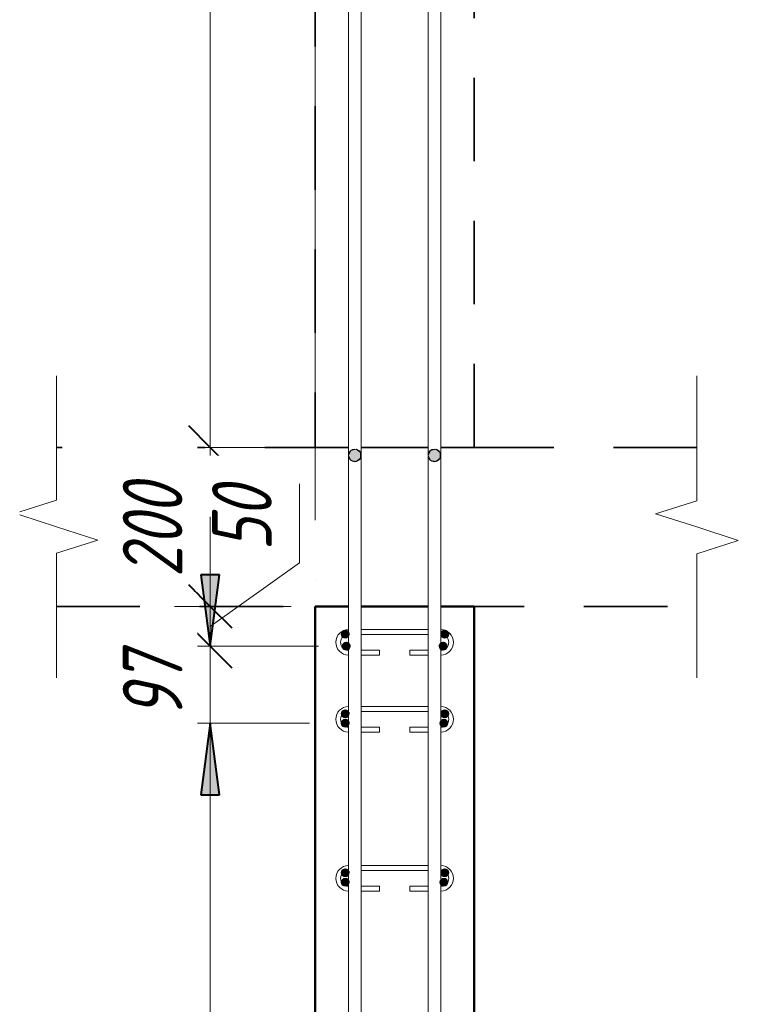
# Model space of a CAD drawing. Header units: millimetres. Extents: x 34051 to 44396, y 8434 to 27021.
# Tile 11 of 16: x 35746 to 36649, y 24400 to 25638. Entities that reach past the tile are written whole.
import ezdxf

# ---------------------------------------------------------------- set-up
doc = ezdxf.new("R2010")
doc.units = ezdxf.units.MM
doc.linetypes.add('01 Штриховая _4 мм_', pattern=[180, 105, -75])
doc.linetypes.add('ADSK_Линия сетки', pattern=[750, 600, -75, 0, -75])
for name, color, linetype, lineweight in [('A-____-____-DIMS', 211, 'Continuous', 9), ('A-____-____-DIMS-30', 211, 'Continuous', 9), ('A-____-NOTE-TEXT', 131, 'Continuous', 20), ('A-DETL-GENF-OTLN', 92, 'Continuous', 20), ('A-FLOR-____-MCUT', 192, 'Continuous', 50), ('A-WALL-____-MCUT', 113, 'Continuous', 50), ('S-GRID-____-OTLN', 1, 'Continuous', 9), ('S-RBAR-____-MCUT', 171, 'Continuous', 20), ('S-RBAR-____-OTLN', 171, 'Continuous', 100)]:
    doc.layers.add(name, color=color, linetype=linetype, lineweight=lineweight)
doc.styles.add('GOST Common_I_1', font='GOST Common Italic.ttf', dxfattribs={"width": 0.8, "height": 75})
doc.dimstyles.new('ADSK_Для_арматуры_Основной_2_5_мм_шаг_кол-во_Стрелки_точный', dxfattribs={"dimscale": 304.8, "dimtxt": 0.247469, "dimasz": 0.295276, "dimexe": 0.147638, "dimexo": 0.000484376, "dimgap": 0.03937, "dimtad": 1, "dimdec": 0, "dimlfac": 304.8, "dimdsep": 46, "dimtxsty": 'GOST Common_I_1', "dimsah": 1, "dimcen": 0.09, "dimdle": 0.147638, "dimazin": 0, "dimtfac": 1, "dimtdec": 4, "dimtix": 1, "dimtmove": 0, "dimatfit": 3, "dimfxl": 1, "dimtvp": 1, "dimtfill": 1, "dimtolj": 1, "dimtzin": 0, "dimarcsym": 2})
doc.dimstyles.new('ADSK_Округление_5мм__Узкий_', dxfattribs={"dimscale": 304.8, "dimtxt": 0.247469, "dimasz": 0.177165, "dimexe": 0.147638, "dimexo": 0.000322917, "dimgap": 0.03937, "dimtad": 1, "dimdec": 0, "dimlfac": 304.8, "dimrnd": 5, "dimdsep": 46, "dimtxsty": 'GOST Common_I_1', "dimblk1": 'OBLIQUE', "dimblk2": 'OBLIQUE', "dimsah": 1, "dimcen": 0.09, "dimdle": 0.147638, "dimazin": 0, "dimtfac": 1, "dimtdec": 4, "dimtix": 1, "dimtmove": 0, "dimatfit": 3, "dimfxl": 1, "dimtvp": 1, "dimtfill": 1, "dimtolj": 1, "dimtzin": 0, "dimlwd": 20, "dimlwe": 20, "dimarcsym": 2})
doc.dimstyles.new('ADSK_Округление_5мм__Узкий__1', dxfattribs={"dimscale": 304.8, "dimtxt": 0.247469, "dimasz": 0.177165, "dimexe": 0.147638, "dimexo": 0.000322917, "dimgap": 0.03937, "dimtad": 1, "dimdec": 0, "dimlfac": 304.8, "dimrnd": 5, "dimdsep": 46, "dimtxsty": 'GOST Common_I_1', "dimblk1": 'OBLIQUE', "dimblk2": 'OBLIQUE', "dimsah": 1, "dimcen": 0.09, "dimdle": 0.147638, "dimazin": 0, "dimtfac": 1, "dimtdec": 4, "dimtix": 1, "dimtmove": 1, "dimatfit": 3, "dimfxl": 1, "dimtvp": 1, "dimtfill": 1, "dimtolj": 1, "dimtzin": 0, "dimlwd": 20, "dimlwe": 20, "dimarcsym": 2})

# ---------------------------------------------------------------- blocks, each defined once
blk = doc.blocks.new('ADSK_Обрыв_Линия - ADSK_Обрыв_линия-1072157-КЖ1_Р_ВЭ8_Армирование_б')
at = {"layer": 'A-DETL-GENF-OTLN'}
for p, q in [((34580, 26969), (34647, 26969)), ((34713.8, 26969), (34780, 26969))]:
    blk.add_line(p, q, dxfattribs=at)
blk = doc.blocks.new('DIMBLOCK9-КЖ1_Р_ВЭ8_Армирование_б')
at = {"layer": 'A-____-____-DIMS-30', "lineweight": 20}
for p, q in [((35985.4, 26745.9), (35985.4, 25100)), ((35985.4, 26700.9), (35940.4, 26700.9)), ((35985.4, 26700.9), (36129.2, 26700.9)), ((35985.4, 25100), (35940.4, 25100)), ((35985.4, 25100), (36087.2, 25100))]:
    blk.add_line(p, q, dxfattribs=at)
at = {"layer": 'A-____-____-DIMS-30', "lineweight": 40}
for p, q in [((35985.4, 26700.9), (35958.4, 26727.9)), ((35985.4, 26700.9), (36012.4, 26673.9)), ((35985.4, 25100), (35958.4, 25127)), ((35985.4, 25100), (36012.4, 25073))]:
    blk.add_line(p, q, dxfattribs=at)
at = {"layer": 'A-____-____-DIMS-30', "color": 0, "lineweight": 20, "insert": (35875.4, 25821.8), "char_height": 75, "width": 188.699, "attachment_point": 1, "rotation": 90, "line_spacing_factor": 1.022761, "style": 'GOST Common_I_1', "bg_fill": 3, "box_fill_scale": 1.25, "bg_fill_color": 256, "bg_fill_true_color": 13158600, "bg_fill_transparency": 0}
blk.add_mtext('1600', dxfattribs=at)
blk = doc.blocks.new('_Oblique')
at = {"color": 0, "linetype": 'ByBlock', "lineweight": -2}
blk.add_line((-0.5, -0.5), (0.5, 0.5), dxfattribs=at)
blk = doc.blocks.new('DIMBLOCK10-КЖ1_Р_ВЭ8_Армирование_б')
at = {"layer": 'A-____-____-DIMS-30', "lineweight": 40}
for p, q in [((35985.4, 25100), (35958.4, 25127)), ((35985.4, 25100), (36012.4, 25073)), ((35985.4, 24900), (35958.4, 24927)), ((35985.4, 24900), (36012.4, 24873))]:
    blk.add_line(p, q, dxfattribs=at)
at = {"layer": 'A-____-____-DIMS-30', "lineweight": 20}
for p, q in [((35985.4, 25100), (35940.4, 25100)), ((35985.4, 25100), (35985.4, 24900)), ((35985.4, 25100), (36087.2, 25100)), ((35985.4, 24900), (35940.4, 24900)), ((35985.4, 24900), (36087.2, 24900))]:
    blk.add_line(p, q, dxfattribs=at)
at = {"layer": 'A-____-____-DIMS-30', "color": 0, "lineweight": 20, "insert": (35875.4, 24936.7), "char_height": 75, "width": 151.88, "attachment_point": 1, "rotation": 90, "line_spacing_factor": 1.022761, "style": 'GOST Common_I_1', "bg_fill": 3, "box_fill_scale": 1.25, "bg_fill_color": 256, "bg_fill_true_color": 13158600, "bg_fill_transparency": 0}
blk.add_mtext('200', dxfattribs=at)
blk = doc.blocks.new('DIMBLOCK11-КЖ1_Р_ВЭ8_Армирование_б')
at = {"layer": 'A-____-____-DIMS-30', "lineweight": 20}
for p, q in [((36097.7, 25054.2), (36097.7, 24954.8)), ((36097.7, 24954.8), (35985.4, 24874.9)), ((35985.4, 24900), (35940.4, 24900)), ((35985.4, 24900), (35985.4, 24849.8)), ((35985.4, 24900), (36087.2, 24900)), ((35985.4, 24849.8), (35940.4, 24849.8)), ((35985.4, 24849.8), (36121.4, 24849.8))]:
    blk.add_line(p, q, dxfattribs=at)
at = {"layer": 'A-____-____-DIMS-30', "lineweight": 40}
for p, q in [((35985.4, 24900), (35958.4, 24927)), ((35985.4, 24900), (36012.4, 24873)), ((35985.4, 24849.8), (35958.4, 24876.8)), ((35985.4, 24849.8), (36012.4, 24822.8))]:
    blk.add_line(p, q, dxfattribs=at)
at = {"layer": 'A-____-____-DIMS-30', "color": 0, "lineweight": 20, "insert": (35987.7, 24969.8), "char_height": 75, "width": 101.253, "attachment_point": 1, "rotation": 90, "line_spacing_factor": 1.022761, "style": 'GOST Common_I_1', "bg_fill": 3, "box_fill_scale": 1.25, "bg_fill_color": 256, "bg_fill_true_color": 13158600, "bg_fill_transparency": 0}
blk.add_mtext('50', dxfattribs=at)
blk = doc.blocks.new('DIMBLOCK12-КЖ1_Р_ВЭ8_Армирование_б')
at = {"layer": 'A-____-____-DIMS-30', "lineweight": 40}
for p, q in [((35985.4, 24849.8), (35958.4, 24876.8)), ((35985.4, 24849.8), (36012.4, 24822.8)), ((35985.4, 22153), (35958.4, 22180)), ((35985.4, 22153), (36012.4, 22126))]:
    blk.add_line(p, q, dxfattribs=at)
at = {"layer": 'A-____-____-DIMS-30', "lineweight": 20}
for p, q in [((35985.4, 24849.8), (35940.4, 24849.8)), ((35985.4, 24849.8), (35985.4, 22153)), ((35985.4, 24849.8), (36121.4, 24849.8)), ((35985.4, 22153), (35940.4, 22153)), ((35985.4, 22153), (36120.2, 22153))]:
    blk.add_line(p, q, dxfattribs=at)
at = {"layer": 'A-____-____-DIMS-30', "color": 0, "lineweight": 20, "insert": (35875.4, 23417), "char_height": 75, "width": 202.507, "attachment_point": 1, "rotation": 90, "line_spacing_factor": 1.022761, "style": 'GOST Common_I_1', "bg_fill": 3, "box_fill_scale": 1.25, "bg_fill_color": 256, "bg_fill_true_color": 13158600, "bg_fill_transparency": 0}
blk.add_mtext('2695', dxfattribs=at)
blk = doc.blocks.new('DIMBLOCK17-КЖ1_Р_ВЭ8_Армирование_б')
at = {"layer": 'A-____-____-DIMS-30', "lineweight": 40}
for points in [[(35985.4, 24849.8), (35997.2, 24939.8), (35973.5, 24939.8)], [(35985.4, 24753), (35973.5, 24663), (35997.2, 24663)], [(35985.4, 22153), (35997.2, 22243), (35973.5, 22243)]]:
    blk.add_hatch(color=256, dxfattribs=at).paths.add_polyline_path(points)
for p, q in [((35997.2, 24939.8), (35973.5, 24939.8)), ((35973.5, 24939.8), (35985.4, 24849.8)), ((35985.4, 24849.8), (35997.2, 24939.8)), ((35985.4, 24753), (35973.5, 24663)), ((35997.2, 24663), (35985.4, 24753)), ((35973.5, 24663), (35997.2, 24663)), ((35997.2, 22243), (35973.5, 22243)), ((35973.5, 22243), (35985.4, 22153)), ((35985.4, 22153), (35997.2, 22243))]:
    blk.add_line(p, q, dxfattribs=at)
at = {"layer": 'A-____-____-DIMS-30'}
for p, q in [((35985.4, 24849.8), (35940.4, 24849.8)), ((35985.4, 24849.8), (36111.4, 24849.8)), ((35985.4, 24753), (35940.4, 24753)), ((35985.4, 22108), (35985.4, 24753)), ((35985.4, 24753), (36110.2, 24753)), ((35985.4, 22153), (35940.4, 22153)), ((35985.4, 22153), (36110.2, 22153))]:
    blk.add_line(p, q, dxfattribs=at)
at = {"layer": 'A-____-____-DIMS-30', "color": 0, "insert": (35875.4, 23226.7), "char_height": 75, "width": 543.086, "attachment_point": 1, "rotation": 90, "line_spacing_factor": 1.022761, "style": 'GOST Common_I_1', "bg_fill": 3, "box_fill_scale": 1.25, "bg_fill_color": 256, "bg_fill_true_color": 13158600, "bg_fill_transparency": 0}
blk.add_mtext('200x13=2600', dxfattribs=at)
blk = doc.blocks.new('_None')
blk = doc.blocks.new('DIMBLOCK18-КЖ1_Р_ВЭ8_Армирование_б')
at = {"layer": 'A-____-____-DIMS-30', "lineweight": 40}
for points in [[(35985.4, 24849.8), (35997.2, 24939.8), (35973.5, 24939.8)], [(35985.4, 24753), (35973.5, 24663), (35997.2, 24663)]]:
    blk.add_hatch(color=256, dxfattribs=at).paths.add_polyline_path(points)
at = {"layer": 'A-____-____-DIMS-30'}
for p, q in [((35985.4, 24753), (35985.4, 25012.6)), ((35985.4, 24849.8), (35940.4, 24849.8)), ((35985.4, 24849.8), (36111.4, 24849.8)), ((35985.4, 24753), (35940.4, 24753)), ((35985.4, 24753), (36110.2, 24753))]:
    blk.add_line(p, q, dxfattribs=at)
at = {"layer": 'A-____-____-DIMS-30', "lineweight": 40}
for p, q in [((35997.2, 24939.8), (35973.5, 24939.8)), ((35973.5, 24939.8), (35985.4, 24849.8)), ((35985.4, 24849.8), (35997.2, 24939.8)), ((35985.4, 24753), (35973.5, 24663)), ((35997.2, 24663), (35985.4, 24753)), ((35973.5, 24663), (35997.2, 24663))]:
    blk.add_line(p, q, dxfattribs=at)
at = {"layer": 'A-____-____-DIMS-30', "color": 0, "insert": (35875.4, 24759.2), "char_height": 75, "width": 101.253, "attachment_point": 1, "rotation": 90, "line_spacing_factor": 1.022761, "style": 'GOST Common_I_1', "bg_fill": 3, "box_fill_scale": 1.25, "bg_fill_color": 256, "bg_fill_true_color": 13158600, "bg_fill_transparency": 0}
blk.add_mtext('97', dxfattribs=at)

msp = doc.modelspace()

# ---------------------------------------------------------------- hatches: boundary and pattern name
at = {"layer": 'S-RBAR-____-MCUT'}
h = msp.add_hatch(color=256, dxfattribs=at)
edge = h.paths.add_edge_path()
edge.add_arc((36167.1936, 25089.9037), 8, 0, 360)
for points in [[(36168.9738, 25082.1043), (36174.4014, 25086.4326), (36174.4014, 25093.3748), (36168.9738, 25097.7031), (36162.2057, 25096.1584), (36159.1936, 25089.9037), (36162.2057, 25083.6491)], [(36268.9738, 25082.1043), (36274.4014, 25086.4326), (36274.4014, 25093.3748), (36268.9738, 25097.7031), (36262.2057, 25096.1584), (36259.1936, 25089.9037), (36262.2057, 25083.6491)], [(36152.2547, 24860.9555), (36158.1325, 24860.9555), (36159.9489, 24866.5457), (36155.1936, 24870.0006), (36150.4383, 24866.5457)], [(36277.2547, 24860.9555), (36283.1325, 24860.9555), (36284.9489, 24866.5457), (36280.1936, 24870.0006), (36275.4383, 24866.5457)], [(36153.4263, 24845.7839), (36159.3041, 24845.7839), (36161.1205, 24851.3741), (36156.3652, 24854.829), (36151.6099, 24851.3741)], [(36275.0831, 24845.7839), (36280.961, 24845.7839), (36282.7773, 24851.3741), (36278.0221, 24854.829), (36273.2668, 24851.3741)], [(36152.2547, 24760.9555), (36158.1325, 24760.9555), (36159.9489, 24766.5457), (36155.1936, 24770.0006), (36150.4383, 24766.5457)], [(36277.2547, 24760.9555), (36283.1325, 24760.9555), (36284.9489, 24766.5457), (36280.1936, 24770.0006), (36275.4383, 24766.5457)], [(36152.2547, 24748.9555), (36158.1325, 24748.9555), (36159.9489, 24754.5457), (36155.1936, 24758.0006), (36150.4383, 24754.5457)], [(36276.2547, 24748.9555), (36282.1325, 24748.9555), (36283.9489, 24754.5457), (36279.1936, 24758.0006), (36274.4383, 24754.5457)], [(36152.2547, 24560.9555), (36158.1325, 24560.9555), (36159.9489, 24566.5457), (36155.1936, 24570.0006), (36150.4383, 24566.5457)], [(36277.2547, 24560.9555), (36283.1325, 24560.9555), (36284.9489, 24566.5457), (36280.1936, 24570.0006), (36275.4383, 24566.5457)], [(36152.2547, 24548.9555), (36158.1325, 24548.9555), (36159.9489, 24554.5457), (36155.1936, 24558.0006), (36150.4383, 24554.5457)], [(36276.2547, 24548.9555), (36282.1325, 24548.9555), (36283.9489, 24554.5457), (36279.1936, 24558.0006), (36274.4383, 24554.5457)]]:
    msp.add_hatch(color=256, dxfattribs=at).paths.add_polyline_path(points)
h = msp.add_hatch(color=256, dxfattribs=at)
edge = h.paths.add_edge_path()
edge.add_arc((36267.1936, 25089.9037), 8, 0, 360)
h = msp.add_hatch(color=256, dxfattribs=at)
edge = h.paths.add_edge_path()
edge.add_arc((36155.1936, 24865.0006), 5, 0, 360)
h = msp.add_hatch(color=256, dxfattribs=at)
edge = h.paths.add_edge_path()
edge.add_arc((36280.1936, 24865.0006), 5, 0, 360)
h = msp.add_hatch(color=256, dxfattribs=at)
edge = h.paths.add_edge_path()
edge.add_arc((36156.3652, 24849.829), 5, 0, 360)
h = msp.add_hatch(color=256, dxfattribs=at)
edge = h.paths.add_edge_path()
edge.add_arc((36278.0221, 24849.829), 5, 0, 360)
h = msp.add_hatch(color=256, dxfattribs=at)
edge = h.paths.add_edge_path()
edge.add_arc((36155.1936, 24765.0006), 5, 0, 360)
h = msp.add_hatch(color=256, dxfattribs=at)
edge = h.paths.add_edge_path()
edge.add_arc((36280.1936, 24765.0006), 5, 0, 360)
h = msp.add_hatch(color=256, dxfattribs=at)
edge = h.paths.add_edge_path()
edge.add_arc((36155.1936, 24753.0006), 5, 0, 360)
h = msp.add_hatch(color=256, dxfattribs=at)
edge = h.paths.add_edge_path()
edge.add_arc((36279.1936, 24753.0006), 5, 0, 360)
h = msp.add_hatch(color=256, dxfattribs=at)
edge = h.paths.add_edge_path()
edge.add_arc((36155.1936, 24565.0006), 5, 0, 360)
h = msp.add_hatch(color=256, dxfattribs=at)
edge = h.paths.add_edge_path()
edge.add_arc((36280.1936, 24565.0006), 5, 0, 360)
h = msp.add_hatch(color=256, dxfattribs=at)
edge = h.paths.add_edge_path()
edge.add_arc((36155.1936, 24553.0006), 5, 0, 360)
h = msp.add_hatch(color=256, dxfattribs=at)
edge = h.paths.add_edge_path()
edge.add_arc((36279.1936, 24553.0006), 5, 0, 360)

# ---------------------------------------------------------------- linework, layer by layer
at = {"layer": 'A-____-NOTE-TEXT'}
for p, q in [((35792.0862, 25100), (35792.0862, 25190)), ((36597.1936, 25100), (36597.1936, 25190)), ((35792.0862, 25033.7852), (35745.9111, 25018.782)), ((36597.1936, 25033), (36545.2321, 25016.5)), ((36597.1936, 25000), (36545.2321, 25016.5)), ((35745.9111, 25015.0032), (35792.0862, 25000)), ((35792.0862, 25000), (35844.0478, 24983.5)), ((36649.1837, 24983.1074), (36597.1936, 25000)), ((35792.0862, 24967), (35844.0478, 24983.5)), ((36597.1936, 24966.2148), (36649.1837, 24983.1074)), ((35792.0862, 24900), (35792.0862, 24810)), ((36597.1936, 24900), (36597.1936, 24810))]:
    msp.add_line(p, q, dxfattribs=at)
at = {"layer": 'A-FLOR-____-MCUT', "linetype": '01 Штриховая _4 мм_', "lineweight": 35}
for p, q in [((36159.1936, 25100), (35792.0862, 25100)), ((36259.1936, 25100), (36175.1936, 25100)), ((36597.1936, 25100), (36275.1936, 25100)), ((35792.0862, 24900), (36159.1936, 24900)), ((36175.1936, 24900), (36259.1936, 24900)), ((36275.1936, 24900), (36597.1936, 24900))]:
    msp.add_line(p, q, dxfattribs=at)
at = {"layer": 'A-WALL-____-MCUT', "linetype": '01 Штриховая _4 мм_', "lineweight": 35}
for p, q in [((36117.1936, 26969.0374), (36117.1936, 25100)), ((36317.1936, 25100), (36317.1936, 26969.0374)), ((36117.1936, 25100), (36159.1936, 25100)), ((36175.1936, 25100), (36259.1936, 25100)), ((36275.1936, 25100), (36317.1936, 25100))]:
    msp.add_line(p, q, dxfattribs=at)
at = {"layer": 'A-WALL-____-MCUT'}
for p, q in [((36159.1936, 24900), (36117.1936, 24900)), ((36117.1936, 24900), (36117.1936, 22100)), ((36259.1936, 24900), (36175.1936, 24900)), ((36317.1936, 24900), (36275.1936, 24900)), ((36317.1936, 22100), (36317.1936, 24900))]:
    msp.add_line(p, q, dxfattribs=at)
at = {"layer": 'S-GRID-____-OTLN', "linetype": 'ADSK_Линия сетки'}
msp.add_line((36117.1936, 21258.1371), (36117.1936, 26967.3054), dxfattribs=at)
at = {"layer": 'S-RBAR-____-MCUT'}
for p, q in [((36159.1936, 25089.9037), (36159.1936, 25098.4773)), ((36162.2057, 25096.1584), (36159.1936, 25089.9037)), ((36159.1936, 25089.9037), (36162.2057, 25083.6491)), ((36168.9738, 25097.7031), (36162.2057, 25096.1584)), ((36174.4014, 25093.3748), (36168.9738, 25097.7031)), ((36174.4014, 25086.4326), (36174.4014, 25093.3748)), ((36175.1936, 25089.9037), (36175.1936, 25098.4773)), ((36259.1936, 25089.9037), (36259.1936, 25098.4773)), ((36262.2057, 25096.1584), (36259.1936, 25089.9037)), ((36259.1936, 25089.9037), (36262.2057, 25083.6491)), ((36268.9738, 25097.7031), (36262.2057, 25096.1584)), ((36274.4014, 25093.3748), (36268.9738, 25097.7031)), ((36274.4014, 25086.4326), (36274.4014, 25093.3748)), ((36275.1936, 25089.9037), (36275.1936, 25098.4773)), ((36162.2057, 25083.6491), (36168.9738, 25082.1043)), ((36168.9738, 25082.1043), (36174.4014, 25086.4326)), ((36262.2057, 25083.6491), (36268.9738, 25082.1043)), ((36268.9738, 25082.1043), (36274.4014, 25086.4326)), ((36155.1936, 24870.0006), (36150.4383, 24866.5457)), ((36159.9489, 24866.5457), (36155.1936, 24870.0006)), ((36280.1936, 24870.0006), (36275.4383, 24866.5457)), ((36284.9489, 24866.5457), (36280.1936, 24870.0006)), ((36150.4383, 24866.5457), (36152.2547, 24860.9555)), ((36156.3652, 24854.829), (36151.6099, 24851.3741)), ((36152.2547, 24860.9555), (36158.1325, 24860.9555)), ((36161.1205, 24851.3741), (36156.3652, 24854.829)), ((36158.1325, 24860.9555), (36159.9489, 24866.5457)), ((36278.0221, 24854.829), (36273.2668, 24851.3741)), ((36275.4383, 24866.5457), (36277.2547, 24860.9555)), ((36277.2547, 24860.9555), (36283.1325, 24860.9555)), ((36282.7773, 24851.3741), (36278.0221, 24854.829)), ((36283.1325, 24860.9555), (36284.9489, 24866.5457)), ((36151.6099, 24851.3741), (36153.4263, 24845.7839)), ((36153.4263, 24845.7839), (36159.3041, 24845.7839)), ((36159.3041, 24845.7839), (36161.1205, 24851.3741)), ((36273.2668, 24851.3741), (36275.0831, 24845.7839)), ((36275.0831, 24845.7839), (36280.961, 24845.7839)), ((36280.961, 24845.7839), (36282.7773, 24851.3741)), ((36155.1936, 24770.0006), (36150.4383, 24766.5457)), ((36159.9489, 24766.5457), (36155.1936, 24770.0006)), ((36280.1936, 24770.0006), (36275.4383, 24766.5457)), ((36284.9489, 24766.5457), (36280.1936, 24770.0006)), ((36150.4383, 24766.5457), (36152.2547, 24760.9555)), ((36155.1936, 24758.0006), (36150.4383, 24754.5457)), ((36152.2547, 24760.9555), (36158.1325, 24760.9555)), ((36159.9489, 24754.5457), (36155.1936, 24758.0006)), ((36158.1325, 24760.9555), (36159.9489, 24766.5457)), ((36279.1936, 24758.0006), (36274.4383, 24754.5457)), ((36275.4383, 24766.5457), (36277.2547, 24760.9555)), ((36277.2547, 24760.9555), (36283.1325, 24760.9555)), ((36283.9489, 24754.5457), (36279.1936, 24758.0006)), ((36283.1325, 24760.9555), (36284.9489, 24766.5457)), ((36150.4383, 24754.5457), (36152.2547, 24748.9555)), ((36152.2547, 24748.9555), (36158.1325, 24748.9555)), ((36158.1325, 24748.9555), (36159.9489, 24754.5457)), ((36274.4383, 24754.5457), (36276.2547, 24748.9555)), ((36276.2547, 24748.9555), (36282.1325, 24748.9555)), ((36282.1325, 24748.9555), (36283.9489, 24754.5457)), ((36155.1936, 24570.0006), (36150.4383, 24566.5457)), ((36159.9489, 24566.5457), (36155.1936, 24570.0006)), ((36280.1936, 24570.0006), (36275.4383, 24566.5457)), ((36284.9489, 24566.5457), (36280.1936, 24570.0006)), ((36150.4383, 24566.5457), (36152.2547, 24560.9555)), ((36155.1936, 24558.0006), (36150.4383, 24554.5457)), ((36152.2547, 24560.9555), (36158.1325, 24560.9555)), ((36159.9489, 24554.5457), (36155.1936, 24558.0006)), ((36158.1325, 24560.9555), (36159.9489, 24566.5457)), ((36279.1936, 24558.0006), (36274.4383, 24554.5457)), ((36275.4383, 24566.5457), (36277.2547, 24560.9555)), ((36277.2547, 24560.9555), (36283.1325, 24560.9555)), ((36283.9489, 24554.5457), (36279.1936, 24558.0006)), ((36283.1325, 24560.9555), (36284.9489, 24566.5457)), ((36150.4383, 24554.5457), (36152.2547, 24548.9555)), ((36152.2547, 24548.9555), (36158.1325, 24548.9555)), ((36158.1325, 24548.9555), (36159.9489, 24554.5457)), ((36274.4383, 24554.5457), (36276.2547, 24548.9555)), ((36276.2547, 24548.9555), (36282.1325, 24548.9555)), ((36282.1325, 24548.9555), (36283.9489, 24554.5457))]:
    msp.add_line(p, q, dxfattribs=at)
for centre, radius in [((36167.1936, 25089.9037), 8), ((36267.1936, 25089.9037), 8), ((36155.1936, 24865.0006), 5), ((36280.1936, 24865.0006), 5), ((36156.3652, 24849.829), 5), ((36278.0221, 24849.829), 5), ((36155.1936, 24765.0006), 5), ((36280.1936, 24765.0006), 5), ((36155.1936, 24753.0006), 5), ((36279.1936, 24753.0006), 5), ((36155.1936, 24565.0006), 5), ((36280.1936, 24565.0006), 5), ((36155.1936, 24553.0006), 5), ((36279.1936, 24553.0006), 5)]:
    msp.add_circle(centre, radius, dxfattribs=at)
at = {"layer": 'S-RBAR-____-OTLN', "lineweight": 20}
for p, q in [((36159.1936, 25104.327), (36159.1936, 26700.9019)), ((36175.1936, 25104.327), (36175.1936, 26700.9019)), ((36259.1936, 25104.327), (36259.1936, 26700.9019)), ((36275.1936, 25104.327), (36275.1936, 26700.9019)), ((36159.1936, 25098.4773), (36159.1936, 25104.327)), ((36175.1936, 25098.4773), (36175.1936, 25104.327)), ((36259.1936, 25098.4773), (36259.1936, 25104.327)), ((36275.1936, 25098.4773), (36275.1936, 25104.327)), ((36159.1936, 24902.4252), (36159.1936, 25089.9037)), ((36175.1936, 24902.4252), (36175.1936, 25089.9037)), ((36259.1936, 24902.4252), (36259.1936, 25089.9037)), ((36275.1936, 24902.4252), (36275.1936, 25089.9037)), ((36159.1936, 24902.4252), (36159.1936, 24896.5755)), ((36159.1936, 22174.0006), (36159.1936, 24896.5755)), ((36175.1936, 24902.4252), (36175.1936, 24896.5755)), ((36175.1936, 22174.0006), (36175.1936, 24896.5755)), ((36259.1936, 24902.4252), (36259.1936, 24896.5755)), ((36259.1936, 22174.0006), (36259.1936, 24896.5755)), ((36275.1936, 24902.4252), (36275.1936, 24896.5755)), ((36275.1936, 22174.0006), (36275.1936, 24896.5755)), ((36175.1936, 24870.829), (36259.1936, 24870.829)), ((36175.1936, 24864.829), (36259.1936, 24864.829)), ((36198.1936, 24844.829), (36175.1936, 24844.829)), ((36198.1936, 24844.829), (36198.1936, 24838.829)), ((36259.1936, 24844.829), (36236.1936, 24844.829)), ((36236.1936, 24844.829), (36236.1936, 24838.829)), ((36198.1936, 24838.829), (36175.1936, 24838.829)), ((36259.1936, 24838.829), (36236.1936, 24838.829)), ((36175.1936, 24774.0006), (36259.1936, 24774.0006)), ((36175.1936, 24768.0006), (36259.1936, 24768.0006)), ((36198.1936, 24748.0006), (36175.1936, 24748.0006)), ((36198.1936, 24748.0006), (36198.1936, 24742.0006)), ((36259.1936, 24748.0006), (36236.1936, 24748.0006)), ((36236.1936, 24748.0006), (36236.1936, 24742.0006)), ((36198.1936, 24742.0006), (36175.1936, 24742.0006)), ((36259.1936, 24742.0006), (36236.1936, 24742.0006)), ((36175.1936, 24574.0006), (36259.1936, 24574.0006)), ((36175.1936, 24568.0006), (36259.1936, 24568.0006)), ((36198.1936, 24548.0006), (36175.1936, 24548.0006)), ((36198.1936, 24548.0006), (36198.1936, 24542.0006)), ((36259.1936, 24548.0006), (36236.1936, 24548.0006)), ((36236.1936, 24548.0006), (36236.1936, 24542.0006)), ((36198.1936, 24542.0006), (36175.1936, 24542.0006)), ((36259.1936, 24542.0006), (36236.1936, 24542.0006))]:
    msp.add_line(p, q, dxfattribs=at)
for centre, radius, start, end in [((36159.1936, 24854.829), 16, 90, 270), ((36275.1936, 24854.829), 16, 270, 90), ((36159.1936, 24854.829), 10, 90, 270), ((36275.1936, 24854.829), 10, 270, 90), ((36159.1936, 24758.0006), 16, 90, 270), ((36159.1936, 24758.0006), 10, 90, 270), ((36275.1936, 24758.0006), 16, 270, 90), ((36275.1936, 24758.0006), 10, 270, 90), ((36159.1936, 24558.0006), 16, 90, 270), ((36275.1936, 24558.0006), 16, 270, 90), ((36159.1936, 24558.0006), 10, 90, 270), ((36275.1936, 24558.0006), 10, 270, 90)]:
    msp.add_arc(centre, radius, start, end, dxfattribs=at)

# ---------------------------------------------------------------- block references
at = {"layer": 'A-DETL-GENF-OTLN'}
for p, rotation in [((62761.1237, -9680), 90.00000000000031), ((9628.1562, 59680), 270.0000000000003)]:
    msp.add_blockref('ADSK_Обрыв_Линия - ADSK_Обрыв_линия-1072157-КЖ1_Р_ВЭ8_Армирование_б', p, dxfattribs=dict(at, rotation=rotation))

# ---------------------------------------------------------------- next in the draw order: dimensions: what is measured, and where the dimension line sits
at = {"layer": 'A-____-____-DIMS', "lineweight": 20}
dim = msp.add_linear_dim(base=(35985.3699, 25100), p1=(36159.1936, 26700.9019), p2=(36117.1936, 25100), angle=90, dimstyle='ADSK_Округление_5мм__Узкий_', override={"dimpost": '<>', "dimfxl": 1601.452787}, dxfattribs=at)
dim.commit()
dim.dimension.update_dxf_attribs({"geometry": 'DIMBLOCK9-КЖ1_Р_ВЭ8_Армирование_б', "text_midpoint": (35935.3869, 25900.451)})

# ---------------------------------------------------------------- next in the draw order: dimensions: what is measured, and where the dimension line sits
dim = msp.add_linear_dim(base=(35985.3699, 24900), p1=(36117.1936, 25100), p2=(36117.1936, 24900), angle=90, dimstyle='ADSK_Округление_5мм__Узкий_', override={"dimpost": '<>', "dimfxl": 200}, dxfattribs=at)
dim.commit()
dim.dimension.update_dxf_attribs({"geometry": 'DIMBLOCK10-КЖ1_Р_ВЭ8_Армирование_б', "text_midpoint": (35935.8699, 25000)})

# ---------------------------------------------------------------- next in the draw order: dimensions: what is measured, and where the dimension line sits
dim = msp.add_linear_dim(base=(35985.3699, 24849.829), p1=(36117.1936, 24900), p2=(36151.3652, 24849.829), angle=90, dimstyle='ADSK_Округление_5мм__Узкий__1', override={"dimpost": '<>', "dimfxl": 60.702764}, dxfattribs=at)
dim.commit()
dim.dimension.update_dxf_attribs({"geometry": 'DIMBLOCK11-КЖ1_Р_ВЭ8_Армирование_б', "text_midpoint": (36037.7314, 25020.4477), "dimtype": 160, "text_rotation": 90})

# ---------------------------------------------------------------- next in the draw order: dimensions: what is measured, and where the dimension line sits
dim = msp.add_linear_dim(base=(35985.3699, 22153.0006), p1=(36151.3652, 24849.829), p2=(36150.1936, 22153.0006), angle=90, dimstyle='ADSK_Округление_5мм__Узкий_', override={"dimpost": '<>', "dimfxl": 2696.828682}, dxfattribs=at)
dim.commit()
dim.dimension.update_dxf_attribs({"geometry": 'DIMBLOCK12-КЖ1_Р_ВЭ8_Армирование_б', "text_midpoint": (35935.8699, 23501.4148)})

# ---------------------------------------------------------------- next in the draw order: dimensions: what is measured, and where the dimension line sits
at = {"layer": 'A-____-____-DIMS'}
dim = msp.add_linear_dim(base=(35985.3699, 24753.0006), p1=(36155.1936, 22153.0006), p2=(36155.1936, 24753.0006), angle=90, text='200x13=2600', dimstyle='ADSK_Для_арматуры_Основной_2_5_мм_шаг_кол-во_Стрелки_точный', override={"dimpost": '<>', "dimblk1": 'None', "dimblk2": 'None', "dimsah": 1, "dimfxl": 2600}, dxfattribs=at)
dim.commit()
dim.dimension.update_dxf_attribs({"geometry": 'DIMBLOCK17-КЖ1_Р_ВЭ8_Армирование_б', "text_midpoint": (35935.8699, 23453.0006)})

# ---------------------------------------------------------------- next in the draw order: dimensions: what is measured, and where the dimension line sits
dim = msp.add_linear_dim(base=(35985.3699, 24849.829), p1=(36155.1936, 24753.0006), p2=(36156.3652, 24849.829), angle=90, text='97', dimstyle='ADSK_Для_арматуры_Основной_2_5_мм_шаг_кол-во_Стрелки_точный', override={"dimpost": '<>', "dimblk1": 'None', "dimblk2": 'None', "dimsah": 1, "dimfxl": 96.835515}, dxfattribs=at)
dim.commit()
dim.dimension.update_dxf_attribs({"geometry": 'DIMBLOCK18-КЖ1_Р_ВЭ8_Армирование_б', "text_midpoint": (35935.3869, 24801.4148)})

doc.saveas('drawing.dxf')
